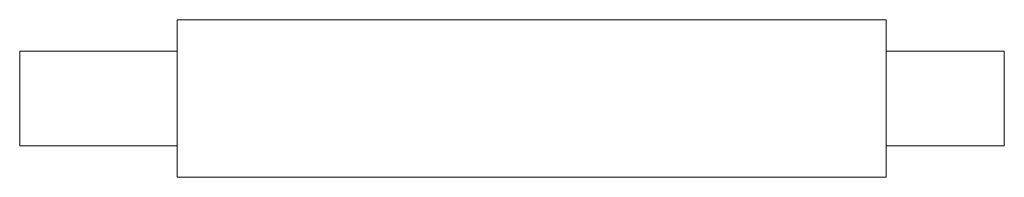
# Model space of a CAD drawing. Header units: millimetres. Extents: x -110 to 15, y -10 to 10.
import ezdxf

# ---------------------------------------------------------------- set-up
doc = ezdxf.new("R2010")
doc.units = ezdxf.units.MM

msp = doc.modelspace()

# ---------------------------------------------------------------- linework, layer by layer
at = {"color": 7, "linetype": 'Continuous', "lineweight": 15}
for p, q in [((0, 10), (-90, 10)), ((-90, -10), (-90, 10)), ((0, -10), (0, 10)), ((-90, 6), (-110, 6)), ((-110, -6), (-110, 6)), ((15, 6), (0, 6)), ((15, 6), (15, -6)), ((-110, -6), (-90, -6)), ((0, -6), (15, -6)), ((-90, -10), (0, -10))]:
    msp.add_line(p, q, dxfattribs=at)

doc.saveas('drawing.dxf')
